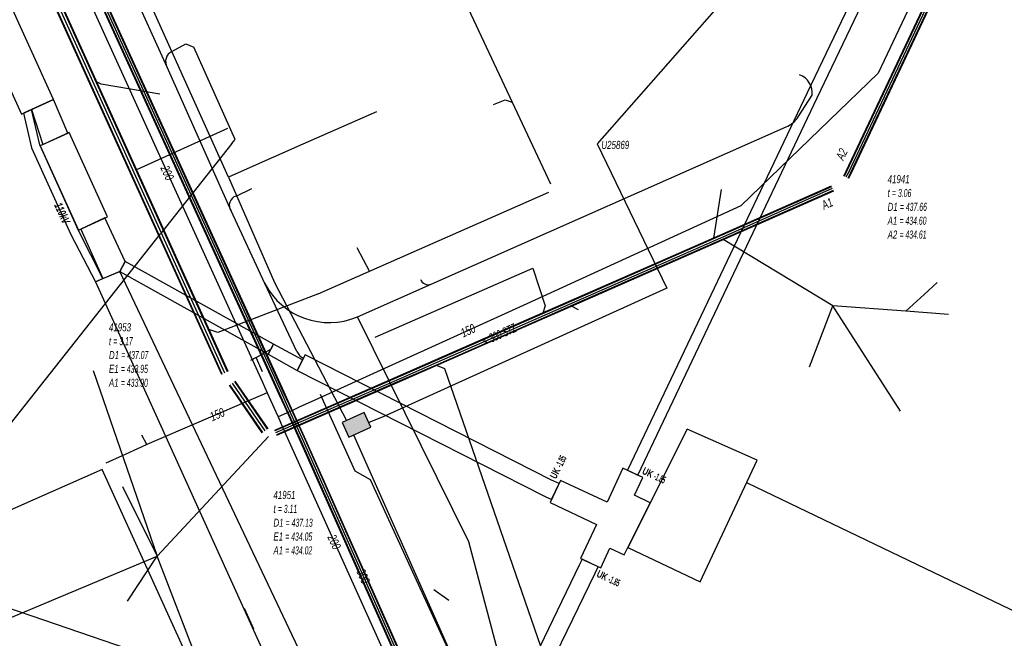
# Model space of a CAD drawing. Header units: metres. Extents: x 2695563 to 2696938, y 1260544 to 1262032.
# Tile 243 of 256: x 2696514 to 2696575, y 1261716 to 1261754. Entities that reach past the tile are written whole.
import ezdxf

# ---------------------------------------------------------------- set-up
doc = ezdxf.new("R2010")
doc.units = ezdxf.units.M
doc.linetypes.add('AUSGEZOGEN', pattern=[0])
for name, color, linetype in [('AW_LK_ Haltung Text', 7, 'AUSGEZOGEN'), ('AW_LK_Ein-Auslauftext', 24, 'AUSGEZOGEN'), ('AW_LK_Haltung', 24, 'AUSGEZOGEN'), ('AW_LK_Normschacht Text', 24, 'AUSGEZOGEN'), ('EW_Hoehenpunkt_Text', 7, 'AUSGEZOGEN'), ('EW_LK_Bauwerk_FL_Linie_Punkt', 1, 'AUSGEZOGEN'), ('EW_LK_Trasseabs', 1, 'AUSGEZOGEN'), ('EW_LK_Trasseabs_Text', 1, 'AUSGEZOGEN'), ('EW_LK_Trasserand', 1, 'AUSGEZOGEN'), ('FM_LK_SW_BAUWERK', 94, 'AUSGEZOGEN'), ('FM_LK_SW_TRASSEKANTE', 94, 'AUSGEZOGEN'), ('GA_LK_Leitung', 32, 'AUSGEZOGEN'), ('GA_LK_Leitung_Text', 32, 'AUSGEZOGEN'), ('WA_LK_Leitung', 171, 'AUSGEZOGEN'), ('WA_LK_Leitung_Text', 171, 'AUSGEZOGEN')]:
    doc.layers.add(name, color=color, linetype=linetype)
doc.styles.add('ARIAL', font='arial.ttf')
doc.styles.add('ARIALNARROW', font='ARIALN.TTF')
pattern_1 = [(0, (2703955, 1269100), (4050, 4050), [4050, -4050]), (90, (2703955, 1269100), (-4050, 4050), [4050, -4050])]
pattern_2 = [(0, (2708005, 1273150), (6075, 6075), [6075, -6075]), (90, (2708005, 1273150), (-6075, 6075), [6075, -6075])]

# ---------------------------------------------------------------- blocks, each defined once
blk = doc.blocks.new('COMPLEXOBJECT_2003')
at = {"layer": 'EW_LK_Trasseabs', "color": 1, "linetype": 'AUSGEZOGEN', "transparency": 33554687}
for p, q in [((6561.374, 11748.572), (6562.239, 11749.906)), ((6538.537, 11738.144), (6560.614, 11747.931))]:
    blk.add_line(p, q, dxfattribs=at)
blk.add_arc((6559.9, 11749.549), 1.768, 293.81658, 326.4734, dxfattribs=at)
blk = doc.blocks.new('COMPLEXOBJECT_2010')
at = {"layer": 'EW_LK_Trasseabs', "color": 1, "linetype": 'AUSGEZOGEN', "transparency": 33554687}
blk.add_line((6526.409, 11743.637), (6527.401, 11744.11), dxfattribs=at)
blk.add_arc((6526.59, 11743.061), 0.603, 107.42802, 215.40502, dxfattribs=at)
blk = doc.blocks.new('COMPLEXOBJECT_2011')
at = {"layer": 'EW_LK_Trasseabs', "color": 1, "linetype": 'AUSGEZOGEN', "transparency": 33554687}
blk.add_line((6522.413, 11752.629), (6523.288, 11753.112), dxfattribs=at)
blk.add_arc((6522.722, 11752.009), 0.692, 116.51471, 211.0685, dxfattribs=at)

msp = doc.modelspace()

# ---------------------------------------------------------------- hatches: boundary and pattern name
at = {"layer": 'EW_LK_Bauwerk_FL_Linie_Punkt', "lineweight": 18, "transparency": 33554687}
h = msp.add_hatch(dxfattribs=at)
h.set_pattern_fill('MUSTER', color=1, scale=4050, style=0, pattern_type=2)
h.set_pattern_definition(pattern_1)
h.paths.add_polyline_path([(2696517.576, 1261741.322), (2696519.381, 1261742.15), (2696517.009, 1261747.393), (2696515.206, 1261746.574)], flags=0)
h = msp.add_hatch(dxfattribs=at)
h.set_pattern_fill('MUSTER', color=1, scale=4050, style=0, pattern_type=2)
h.set_pattern_definition(pattern_1)
h.paths.add_polyline_path([(2696551.743, 1261721.583), (2696556.236, 1261719.438), (2696559.79, 1261727.009), (2696555.427, 1261728.937)], flags=0)
h = msp.add_hatch(dxfattribs=at)
h.set_pattern_fill('MUSTER', color=1, scale=4050, style=0, pattern_type=2)
h.set_pattern_definition(pattern_1)
h.paths.add_polyline_path([(2696553.129, 1261724.349), (2696552.149, 1261724.824), (2696552.667, 1261725.942), (2696551.426, 1261726.516), (2696550.456, 1261724.404), (2696547.555, 1261725.741), (2696546.92, 1261724.367), (2696549.789, 1261723.017), (2696548.794, 1261720.894), (2696550.072, 1261720.302), (2696550.626, 1261721.53), (2696551.516, 1261721.13)], flags=0)
at = {"layer": 'EW_LK_Trasserand', "lineweight": 18, "transparency": 33554687}
h = msp.add_hatch(dxfattribs=at)
h.set_pattern_fill('MUSTER', color=1, scale=6075, style=0, pattern_type=2)
h.set_pattern_definition(pattern_2)
h.paths.add_polyline_path([(2696516.037, 1261749.454), (2696500.667, 1261783.287), (2696498.664, 1261782.377), (2696514.034, 1261748.544)], flags=0)
h = msp.add_hatch(dxfattribs=at)
h.set_pattern_fill('MUSTER', color=1, scale=6075, style=0, pattern_type=2)
h.set_pattern_definition(pattern_2)
h.paths.add_polyline_path([(2696552.363, 1261726.079), (2696563.525, 1261749.565), (2696573.431, 1261770.29), (2696572.799, 1261770.592), (2696562.893, 1261749.867), (2696551.73, 1261726.379)], flags=0)
h = msp.add_hatch(dxfattribs=at)
h.set_pattern_fill('MUSTER', color=1, scale=6075, style=0, pattern_type=2)
h.set_pattern_definition(pattern_2)
h.paths.add_polyline_path([(2696514.659, 1261748.832), (2696515.372, 1261746.65), (2696516.926, 1261747.355), (2696516.037, 1261749.454)], flags=0)
h = msp.add_hatch(dxfattribs=at)
h.set_pattern_fill('MUSTER', color=1, scale=6075, style=0, pattern_type=2)
h.set_pattern_definition(pattern_2)
h.paths.add_polyline_path([(2696519.105, 1261738.315), (2696517.582, 1261741.308), (2696515.182, 1261746.627), (2696514.659, 1261748.832), (2696514.158, 1261748.606), (2696514.669, 1261746.452), (2696517.101, 1261741.062), (2696518.637, 1261738.102)], flags=0)
h = msp.add_hatch(dxfattribs=at)
h.set_pattern_fill('MUSTER', color=1, scale=6075, style=0, pattern_type=2)
h.set_pattern_definition(pattern_2)
h.paths.add_polyline_path([(2696519.105, 1261738.315), (2696520.148, 1261738.755), (2696520.489, 1261739.366), (2696519.228, 1261742.079), (2696517.719, 1261741.388)], flags=0)
h = msp.add_hatch(dxfattribs=at)
h.set_pattern_fill('MUSTER', color=1, scale=6075, style=0, pattern_type=2)
h.set_pattern_definition(pattern_2)
h.paths.add_polyline_path([(2696529.709, 1261734.221), (2696520.489, 1261739.366), (2696520.148, 1261738.755), (2696529.374, 1261733.606)], flags=0)
h = msp.add_hatch(dxfattribs=at)
h.set_pattern_fill('MUSTER', color=1, scale=6075, style=0, pattern_type=2)
h.set_pattern_definition(pattern_2)
h.paths.add_polyline_path([(2696534.652, 1261708.158), (2696520.148, 1261738.755), (2696518.637, 1261738.102), (2696532.632, 1261707.242)], flags=0)
h = msp.add_hatch(dxfattribs=at)
h.set_pattern_fill('MUSTER', color=1, scale=6075, style=0, pattern_type=2)
h.set_pattern_definition(pattern_2)
h.paths.add_polyline_path([(2696531.515, 1261733.258), (2696529.709, 1261734.221), (2696529.374, 1261733.606), (2696531.177, 1261732.595)], flags=0)
h = msp.add_hatch(dxfattribs=at)
h.set_pattern_fill('MUSTER', color=1, scale=6075, style=0, pattern_type=2)
h.set_pattern_definition(pattern_2)
h.paths.add_polyline_path([(2696547.474, 1261725.55), (2696547.006, 1261725.773), (2696531.676, 1261733.575), (2696531.177, 1261732.595), (2696546.52, 1261724.786), (2696547.001, 1261724.557)], flags=0)
h = msp.add_hatch(dxfattribs=at)
h.set_pattern_fill('MUSTER', color=1, scale=6075, style=0, pattern_type=2)
h.set_pattern_definition(pattern_2)
h.paths.add_polyline_path([(2696545.886, 1261712.073), (2696549.702, 1261719.988), (2696549.89, 1261720.377), (2696548.899, 1261720.855), (2696548.715, 1261720.473), (2696544.895, 1261712.551)], flags=0)
at = {"layer": 'FM_LK_SW_BAUWERK', "transparency": 33554687}
msp.add_hatch(color=7, dxfattribs=at).paths.add_polyline_path([(2696535.755, 1261729.065), (2696535.346, 1261729.978), (2696533.977, 1261729.364), (2696534.386, 1261728.451)])

# ---------------------------------------------------------------- linework, layer by layer
at = {"layer": 'AW_LK_Haltung', "linetype": 'AUSGEZOGEN', "transparency": 33554687}
for p, q in [((2696526.489, 1261732.343), (2696487.47, 1261818.508)), ((2696526.507, 1261732.351), (2696487.488, 1261818.516)), ((2696526.525, 1261732.36), (2696487.506, 1261818.525)), ((2696526.853, 1261732.508), (2696487.834, 1261818.673)), ((2696526.871, 1261732.517), (2696487.852, 1261818.682)), ((2696526.889, 1261732.525), (2696487.87, 1261818.69)), ((2696565.324, 1261745), (2696572.022, 1261759.191)), ((2696565.342, 1261744.991), (2696572.04, 1261759.183)), ((2696565.36, 1261744.983), (2696572.058, 1261759.175)), ((2696565.594, 1261744.869), (2696572.294, 1261759.063)), ((2696565.612, 1261744.861), (2696572.312, 1261759.055)), ((2696565.63, 1261744.852), (2696572.33, 1261759.047)), ((2696565.179, 1261744.709), (2696565.324, 1261745)), ((2696565.197, 1261744.7), (2696565.342, 1261744.991)), ((2696565.214, 1261744.691), (2696565.36, 1261744.983)), ((2696565.448, 1261744.575), (2696565.594, 1261744.869)), ((2696565.465, 1261744.566), (2696565.612, 1261744.861)), ((2696565.483, 1261744.557), (2696565.63, 1261744.852)), ((2696564.39, 1261744.061), (2696557.957, 1261741.212)), ((2696564.398, 1261744.043), (2696557.964, 1261741.194)), ((2696564.406, 1261744.025), (2696557.972, 1261741.176)), ((2696564.512, 1261743.787), (2696558.078, 1261740.938)), ((2696564.52, 1261743.769), (2696558.086, 1261740.92)), ((2696564.528, 1261743.751), (2696558.093, 1261740.902)), ((2696557.957, 1261741.212), (2696553.707, 1261739.347)), ((2696557.964, 1261741.194), (2696553.715, 1261739.329)), ((2696557.972, 1261741.176), (2696553.723, 1261739.311)), ((2696558.078, 1261740.938), (2696553.827, 1261739.073)), ((2696558.086, 1261740.92), (2696553.835, 1261739.055)), ((2696558.093, 1261740.902), (2696553.843, 1261739.037)), ((2696553.707, 1261739.347), (2696548.553, 1261737.085)), ((2696553.715, 1261739.329), (2696548.561, 1261737.067)), ((2696553.723, 1261739.311), (2696548.569, 1261737.049)), ((2696553.827, 1261739.073), (2696548.673, 1261736.811)), ((2696553.835, 1261739.055), (2696548.681, 1261736.793)), ((2696553.843, 1261739.037), (2696548.689, 1261736.775)), ((2696548.553, 1261737.085), (2696545.095, 1261735.568)), ((2696548.561, 1261737.067), (2696545.103, 1261735.55)), ((2696548.569, 1261737.049), (2696545.111, 1261735.532)), ((2696548.673, 1261736.811), (2696545.215, 1261735.294)), ((2696548.681, 1261736.793), (2696545.223, 1261735.276)), ((2696548.689, 1261736.775), (2696545.231, 1261735.258)), ((2696545.095, 1261735.568), (2696539.806, 1261733.247)), ((2696545.103, 1261735.55), (2696539.814, 1261733.229)), ((2696545.111, 1261735.532), (2696539.822, 1261733.211)), ((2696545.215, 1261735.294), (2696539.926, 1261732.973)), ((2696545.223, 1261735.276), (2696539.934, 1261732.955)), ((2696545.231, 1261735.258), (2696539.942, 1261732.937)), ((2696539.806, 1261733.247), (2696537.591, 1261732.276)), ((2696539.814, 1261733.229), (2696537.599, 1261732.257)), ((2696539.822, 1261733.211), (2696537.607, 1261732.239)), ((2696539.926, 1261732.973), (2696537.711, 1261732.001)), ((2696539.934, 1261732.955), (2696537.719, 1261731.983)), ((2696539.942, 1261732.937), (2696537.727, 1261731.964)), ((2696537.591, 1261732.276), (2696529.767, 1261728.863)), ((2696537.599, 1261732.257), (2696529.775, 1261728.844)), ((2696537.607, 1261732.239), (2696529.783, 1261728.826)), ((2696537.711, 1261732.001), (2696529.887, 1261728.588)), ((2696537.719, 1261731.983), (2696529.895, 1261728.57)), ((2696537.727, 1261731.964), (2696529.903, 1261728.551)), ((2696529.013, 1261728.718), (2696526.971, 1261731.67)), ((2696529.03, 1261728.729), (2696526.988, 1261731.681)), ((2696529.046, 1261728.741), (2696527.004, 1261731.693)), ((2696529.342, 1261728.945), (2696527.3, 1261731.897)), ((2696529.358, 1261728.957), (2696527.316, 1261731.909)), ((2696529.375, 1261728.968), (2696527.333, 1261731.92))]:
    msp.add_line(p, q, dxfattribs=at)
at = {"layer": 'AW_LK_Haltung', "color": 255, "transparency": 33554687}
for p, q in [((2696526.689, 1261732.434), (2696487.67, 1261818.599)), ((2696565.477, 1261744.926), (2696572.176, 1261759.119)), ((2696565.331, 1261744.633), (2696565.477, 1261744.926)), ((2696564.459, 1261743.906), (2696558.025, 1261741.057)), ((2696558.025, 1261741.057), (2696553.775, 1261739.192)), ((2696553.775, 1261739.192), (2696548.621, 1261736.93)), ((2696548.621, 1261736.93), (2696545.163, 1261735.413)), ((2696545.163, 1261735.413), (2696539.874, 1261733.092)), ((2696539.874, 1261733.092), (2696537.659, 1261732.12)), ((2696537.659, 1261732.12), (2696529.835, 1261728.707)), ((2696529.194, 1261728.843), (2696527.152, 1261731.795))]:
    msp.add_line(p, q, dxfattribs=at)
at = {"layer": 'AW_LK_Haltung', "color": 24, "linetype": 'AUSGEZOGEN', "transparency": 33554687}
for p, q in [((2696540.459, 1261758.066), (2696546.925, 1261744.205)), ((2696526.854, 1261747.656), (2696521.186, 1261745.08)), ((2696546.801, 1261743.669), (2696532.466, 1261737.341)), ((2696557.539, 1261743.858), (2696557.077, 1261740.818)), ((2696564.5, 1261736.62), (2696557.675, 1261740.745)), ((2696534.895, 1261740.243), (2696535.676, 1261738.759)), ((2696536.032, 1261734.668), (2696545.843, 1261738.95)), ((2696570.99, 1261738.06), (2696570.17, 1261737.32)), ((2696570.17, 1261737.32), (2696569.04, 1261736.272)), ((2696548.686, 1261736.361), (2696548.231, 1261736.603)), ((2696563.037, 1261732.828), (2696564.5, 1261736.62)), ((2696568.707, 1261730.065), (2696564.5, 1261736.62)), ((2696518.502, 1261732.598), (2696522.481, 1261721.042)), ((2696522.481, 1261721.042), (2696529.393, 1261728.493)), ((2696520.311, 1261725.373), (2696522.481, 1261721.042)), ((2696506.746, 1261714.437), (2696522.481, 1261721.042)), ((2696520.632, 1261718.228), (2696522.481, 1261721.042)), ((2696525.305, 1261713.691), (2696522.481, 1261721.042)), ((2696540.622, 1261718.272), (2696539.671, 1261718.949)), ((2696528.479, 1261716.503), (2696527.904, 1261717.773))]:
    msp.add_line(p, q, dxfattribs=at)
for points in [[(2696522.631, 1261749.785), (2696518.984, 1261750.412), (2696518.706, 1261750.548)], [(2696543.388, 1261749.145), (2696544.119, 1261749.428), (2696544.554, 1261749.283)], [(2696545.843, 1261738.95), (2696546.606, 1261736.607), (2696546.461, 1261736.147)], [(2696532.45, 1261737.337), (2696526.255, 1261734.952), (2696525.687, 1261735.151)], [(2696571.68, 1261736.07), (2696569.04, 1261736.272), (2696564.5, 1261736.62)], [(2696546.71, 1261714.33), (2696540.358, 1261732.695), (2696539.811, 1261732.913)]]:
    msp.add_lwpolyline(points, dxfattribs=at)
at = {"layer": 'EW_LK_Bauwerk_FL_Linie_Punkt', "color": 1, "linetype": 'AUSGEZOGEN', "transparency": 33554687}
for points in [[(2696517.576, 1261741.322), (2696519.381, 1261742.15), (2696517.009, 1261747.393), (2696515.206, 1261746.574), (2696517.576, 1261741.322)], [(2696551.743, 1261721.583), (2696556.236, 1261719.438), (2696559.79, 1261727.009), (2696555.427, 1261728.937), (2696551.743, 1261721.583)], [(2696553.129, 1261724.349), (2696552.149, 1261724.824), (2696552.667, 1261725.942), (2696551.426, 1261726.516), (2696550.456, 1261724.404), (2696547.555, 1261725.741), (2696546.92, 1261724.367), (2696549.789, 1261723.017), (2696548.794, 1261720.894), (2696550.072, 1261720.302), (2696550.626, 1261721.53), (2696551.516, 1261721.13), (2696553.129, 1261724.349)]]:
    msp.add_lwpolyline(points, close=True, dxfattribs=at)
msp.add_lwpolyline([(2696514.694, 1261717.303), (2696506.184, 1261720.206), (2696522.683, 1261741.091)], dxfattribs=at)
at = {"layer": 'EW_LK_Trasseabs', "color": 1, "linetype": 'AUSGEZOGEN', "transparency": 33554687}
for p, q in [((2696523.099, 1261751.462), (2696519.414, 1261759.616)), ((2696524.258, 1261752.922), (2696524.763, 1261752.707)), ((2696527.068, 1261742.522), (2696523.099, 1261751.462)), ((2696527.127, 1261746.718), (2696522.683, 1261741.091)), ((2696534.927, 1261735.924), (2696539.507, 1261737.954)), ((2696528.635, 1261733.396), (2696529.542, 1261733.914)), ((2696559.164, 1261725.609), (2696613.482, 1261699.47)), ((2696537.097, 1261709.662), (2696514.694, 1261717.303))]:
    msp.add_line(p, q, dxfattribs=at)
for points in [[(2696527.127, 1261746.718), (2696527.323, 1261746.965), (2696524.763, 1261752.707)], [(2696531.167, 1261733.773), (2696529.167, 1261737.994), (2696527.068, 1261742.522)], [(2696543.744, 1261714.808), (2696541.846, 1261721.923), (2696534.927, 1261735.924)], [(2696529.031, 1261732.517), (2696528.635, 1261733.396), (2696528.283, 1261733.211)], [(2696542.627, 1261710.767), (2696535.741, 1261725.783), (2696534.798, 1261726.33), (2696532.629, 1261731.09)]]:
    msp.add_lwpolyline(points, dxfattribs=at)
for centre, radius, start, end in [((2696561.983, 1261749.839), 1.232, 354.26535, 69.72126), ((2696539.343, 1261738.46), 0.531, 202.64671, 287.92529), ((2696533.177, 1261740.102), 4.53, 207.73732, 292.72834), ((2696532.03, 1261734.187), 0.957, 205.61945, 240.73059)]:
    msp.add_arc(centre, radius, start, end, dxfattribs=at)
at = {"layer": 'EW_LK_Trasserand', "color": 1, "linetype": 'AUSGEZOGEN', "transparency": 33554687}
for points in [[(2696516.037, 1261749.454), (2696500.667, 1261783.287), (2696498.664, 1261782.377), (2696514.034, 1261748.544), (2696516.037, 1261749.454)], [(2696552.363, 1261726.079), (2696563.525, 1261749.565), (2696573.431, 1261770.29), (2696572.799, 1261770.592), (2696562.893, 1261749.867), (2696551.73, 1261726.379), (2696552.363, 1261726.079)], [(2696514.659, 1261748.832), (2696515.372, 1261746.65), (2696516.926, 1261747.355), (2696516.037, 1261749.454), (2696514.659, 1261748.832)], [(2696519.105, 1261738.315), (2696517.582, 1261741.308), (2696515.182, 1261746.627), (2696514.659, 1261748.832), (2696514.158, 1261748.606), (2696514.669, 1261746.452), (2696517.101, 1261741.062), (2696518.637, 1261738.102), (2696519.105, 1261738.315)], [(2696519.105, 1261738.315), (2696520.148, 1261738.755), (2696520.489, 1261739.366), (2696519.228, 1261742.079), (2696517.719, 1261741.388), (2696519.105, 1261738.315)], [(2696529.709, 1261734.221), (2696520.489, 1261739.366), (2696520.148, 1261738.755), (2696529.374, 1261733.606), (2696529.709, 1261734.221)], [(2696534.652, 1261708.158), (2696520.148, 1261738.755), (2696518.637, 1261738.102), (2696532.632, 1261707.242), (2696534.652, 1261708.158)], [(2696531.515, 1261733.258), (2696529.709, 1261734.221), (2696529.374, 1261733.606), (2696531.177, 1261732.595), (2696531.515, 1261733.258)], [(2696547.474, 1261725.55), (2696547.006, 1261725.773), (2696531.676, 1261733.575), (2696531.177, 1261732.595), (2696546.52, 1261724.786), (2696547.001, 1261724.557), (2696547.474, 1261725.55)], [(2696545.886, 1261712.073), (2696549.702, 1261719.988), (2696549.89, 1261720.377), (2696548.899, 1261720.855), (2696548.715, 1261720.473), (2696544.895, 1261712.551), (2696545.886, 1261712.073)]]:
    msp.add_lwpolyline(points, close=True, dxfattribs=at)
at = {"layer": 'FM_LK_SW_BAUWERK', "color": 94, "transparency": 33554687}
msp.add_lwpolyline([(2696535.755, 1261729.065), (2696535.346, 1261729.978), (2696533.977, 1261729.364), (2696534.386, 1261728.451), (2696535.755, 1261729.065)], close=True, dxfattribs=at)
at = {"layer": 'FM_LK_SW_TRASSEKANTE', "color": 94, "linetype": 'AUSGEZOGEN', "transparency": 33554687}
msp.add_line((2696526.918, 1261744.629), (2696515.546, 1261769.839), dxfattribs=at)
for points in [[(2696563.47, 1261766.988), (2696561.767, 1261763.418), (2696559.614, 1261758.905), (2696559.078, 1261757.222), (2696549.841, 1261746.703), (2696554.177, 1261737.713), (2696536.521, 1261729.707), (2696535.629, 1261729.347)], [(2696536.109, 1261748.694), (2696531.536, 1261746.671), (2696527.878, 1261745.054), (2696526.918, 1261744.629)], [(2696526.918, 1261744.629), (2696529.766, 1261738.068), (2696534.258, 1261729.489)], [(2696534.675, 1261728.58), (2696547.675, 1261699.363), (2696563.47, 1261669.923), (2696570.801, 1261656.215), (2696573.12, 1261655.64), (2696573.919, 1261655.473)], [(2696574.22, 1261656.12), (2696569.27, 1261662.52), (2696565.82, 1261669.6), (2696563.47, 1261669.084), (2696546.833, 1261665.347), (2696519.057, 1261726.432), (2696505.92, 1261720.63), (2696490.07, 1261713.6), (2696488.606, 1261717.168), (2696486.955, 1261721.194), (2696484.11, 1261728.13)]]:
    msp.add_lwpolyline(points, dxfattribs=at)
at = {"layer": 'GA_LK_Leitung', "linetype": 'AUSGEZOGEN', "transparency": 33554687}
for p, q in [((2696516.08, 1261761.76), (2696530.043, 1261731.122)), ((2696516.097, 1261761.768), (2696530.061, 1261731.13)), ((2696516.115, 1261761.776), (2696530.078, 1261731.138)), ((2696516.353, 1261761.884), (2696530.316, 1261731.246)), ((2696516.371, 1261761.892), (2696530.333, 1261731.254)), ((2696516.388, 1261761.9), (2696530.351, 1261731.262)), ((2696530.043, 1261731.122), (2696530.404, 1261730.33)), ((2696530.061, 1261731.13), (2696530.422, 1261730.338)), ((2696530.078, 1261731.138), (2696530.439, 1261730.346)), ((2696530.316, 1261731.246), (2696530.677, 1261730.454)), ((2696530.333, 1261731.254), (2696530.694, 1261730.462)), ((2696530.351, 1261731.262), (2696530.712, 1261730.47)), ((2696530.404, 1261730.33), (2696531.314, 1261728.334)), ((2696530.422, 1261730.338), (2696531.331, 1261728.341)), ((2696530.439, 1261730.346), (2696531.348, 1261728.349)), ((2696530.677, 1261730.454), (2696531.588, 1261728.457)), ((2696530.694, 1261730.462), (2696531.605, 1261728.465)), ((2696530.712, 1261730.47), (2696531.622, 1261728.472)), ((2696531.314, 1261728.334), (2696540.159, 1261708.41)), ((2696531.331, 1261728.341), (2696540.176, 1261708.418)), ((2696531.348, 1261728.349), (2696540.193, 1261708.426)), ((2696531.588, 1261728.457), (2696540.433, 1261708.534)), ((2696531.605, 1261728.465), (2696540.45, 1261708.542)), ((2696531.622, 1261728.472), (2696540.467, 1261708.55))]:
    msp.add_line(p, q, dxfattribs=at)
at = {"layer": 'GA_LK_Leitung', "color": 255, "linetype": 'AUSGEZOGEN', "transparency": 33554687}
for p, q in [((2696516.234, 1261761.83), (2696530.197, 1261731.192)), ((2696530.197, 1261731.192), (2696530.558, 1261730.4)), ((2696530.558, 1261730.4), (2696531.468, 1261728.403)), ((2696531.468, 1261728.403), (2696540.313, 1261708.48))]:
    msp.add_line(p, q, dxfattribs=at)
at = {"layer": 'WA_LK_Leitung', "color": 7, "linetype": 'AUSGEZOGEN', "transparency": 33554687}
for points in [[(2696485.215, 1261828.447), (2696485.411, 1261828.015), (2696490.07, 1261817.76), (2696496.58, 1261803.2), (2696505.929, 1261782.522), (2696515.716, 1261761.183), (2696528.605, 1261732.778), (2696529.022, 1261731.859), (2696529.324, 1261731.195), (2696529.861, 1261730.01), (2696529.996, 1261729.713)], [(2696597.85, 1261815.32), (2696597.588, 1261814.772), (2696596.665, 1261812.842), (2696594.64, 1261808.61), (2696578.477, 1261774.571), (2696578.362, 1261774.328), (2696578.078, 1261773.731), (2696573.4, 1261763.88), (2696568.97, 1261754.59), (2696567.31, 1261751.08), (2696558.77, 1261742.843), (2696545.461, 1261736.738), (2696532.272, 1261730.747), (2696531.298, 1261730.304), (2696530.964, 1261730.152), (2696530.321, 1261729.86), (2696529.996, 1261729.713)], [(2696529.324, 1261731.195), (2696528.593, 1261730.882), (2696521.831, 1261727.987), (2696521.527, 1261728.572)], [(2696529.996, 1261729.713), (2696530.299, 1261729.029), (2696537.79, 1261712.36)], [(2696521.831, 1261727.987), (2696521.47, 1261727.821), (2696520.298, 1261727.284), (2696519.291, 1261726.823)]]:
    msp.add_lwpolyline(points, dxfattribs=at)

# ---------------------------------------------------------------- block references
at = {"layer": 'EW_LK_Trasseabs', "color": 1, "linetype": 'AUSGEZOGEN', "lineweight": -3, "transparency": 33554687}
for name in ['COMPLEXOBJECT_2011', 'COMPLEXOBJECT_2003', 'COMPLEXOBJECT_2010']:
    msp.add_blockref(name, (2690000.97, 1249999.81), dxfattribs=at)

# ---------------------------------------------------------------- texts
at = {"layer": 'AW_LK_ Haltung Text', "color": 24, "transparency": 33554687, "insert": (2696543.746, 1261734.83), "char_height": 0.55705, "width": 2.75543, "attachment_point": 5, "rotation": 23.8977, "style": 'ARIAL'}
msp.add_mtext('\\A1;{\\fArial|i1|b0;\\H0.557054;\\W0.700000;\\C24;< \\W0.490000;300 STZ}\\P', dxfattribs=at)
at = {"layer": 'AW_LK_Ein-Auslauftext', "color": 24, "transparency": 33554687, "char_height": 0.55705, "attachment_point": 7, "style": 'ARIAL'}
for s, insert, width, rotation in [('\\A1;{\\fArial|i1|b0;\\H0.557054;\\W0.700000;\\C24;A2}\\P', (2696565.151, 1261745.629), 0.86376, 64.7325), ('\\A1;{\\fArial|i1|b0;\\H0.557054;\\W0.700000;\\C24;A1}\\P', (2696563.949, 1261742.587), 0.85544, 23.5683)]:
    msp.add_mtext(s, dxfattribs=dict(at, insert=insert, width=width, rotation=rotation))
at = {"layer": 'AW_LK_Normschacht Text', "color": 24, "transparency": 33554687, "insert": (2696550.096, 1261746.879), "char_height": 0.50641, "width": 1.92715, "attachment_point": 1, "style": 'ARIAL'}
msp.add_mtext('\\A1;{\\fArial|i1|b0;\\H0.506413;\\W0.700000;\\C24;U25869}\\P', dxfattribs=at)
at = {"layer": 'AW_LK_Normschacht Text', "color": 24, "transparency": 33554687, "char_height": 0.50641, "attachment_point": 1, "line_spacing_factor": 1.024096, "style": 'ARIAL'}
for s, insert, width in [('\\A1;{\\fArial|i1|b0;\\H0.506413;\\W0.695318;\\C24;41941}\\P{\\fArial|i1|b0;\\H0.505000;\\W0.695318;\\C24;t \\W0.486723;= 3.06}\\P{\\fArial|i1|b0;\\H0.505000;\\W0.695318;\\C24;D1 \\W0.486723;= 437.66}\\P{\\fArial|i1|b0;\\H0.505000;\\W0.695318;\\C24;A1 \\W0.486723;= 434.60}\\P{\\fArial|i1|b0;\\H0.505000;\\W0.695318;\\C24;A2 \\W0.486723;= 434.61}\\P', (2696567.9, 1261744.751), 2.83467), ('\\A1;{\\fArial|i1|b0;\\H0.506413;\\W0.697091;\\C24;41953}\\P{\\fArial|i1|b0;\\H0.505000;\\W0.697091;\\C24;t \\W0.487964;= 3.17}\\P{\\fArial|i1|b0;\\H0.505000;\\W0.697091;\\C24;D1 \\W0.487964;= 437.07}\\P{\\fArial|i1|b0;\\H0.505000;\\W0.697091;\\C24;E1 \\W0.487964;= 433.95}\\P{\\fArial|i1|b0;\\H0.505000;\\W0.697091;\\C24;A1 \\W0.487964;= 433.90}\\P', (2696519.477, 1261735.532), 2.8452), ('\\A1;{\\fArial|i1|b0;\\H0.506413;\\W0.694636;\\C24;41951}\\P{\\fArial|i1|b0;\\H0.505000;\\W0.694636;\\C24;t \\W0.486245;= 3.11}\\P{\\fArial|i1|b0;\\H0.505000;\\W0.694636;\\C24;D1 \\W0.486245;= 437.13}\\P{\\fArial|i1|b0;\\H0.505000;\\W0.694636;\\C24;E1 \\W0.486245;= 434.05}\\P{\\fArial|i1|b0;\\H0.505000;\\W0.694636;\\C24;A1 \\W0.486245;= 434.02}\\P', (2696529.706, 1261725.1), 2.83188)]:
    msp.add_mtext(s, dxfattribs=dict(at, insert=insert, width=width))
at = {"layer": 'EW_Hoehenpunkt_Text', "color": 1, "transparency": 33554687, "char_height": 0.45675, "width": 1.62484, "style": 'ARIALNARROW'}
for insert, attachment_point, rotation in [((2696547.069, 1261725.909), 4, 63.0279), ((2696552.593, 1261726.176), 7, 334.5804), ((2696549.958, 1261720.194), 1, 334.2564)]:
    msp.add_mtext('\\A1;{\\fArial Narrow|i0|b1;\\H0.456750;\\W0.700000;\\C1;UK \\W0.490000;-1.85}\\P', dxfattribs=dict(at, insert=insert, attachment_point=attachment_point, rotation=rotation))
at = {"layer": 'EW_LK_Trasseabs_Text', "color": 1, "transparency": 33554687, "insert": (2696516.797, 1261742.482), "char_height": 0.5075, "width": 1.34542, "attachment_point": 2, "rotation": 294.2901, "style": 'ARIALNARROW'}
msp.add_mtext('\\A1;{\\fArial Narrow|i1|b1;\\H0.507500;\\W0.700000;\\C1;110kV}\\P', dxfattribs=at)
at = {"layer": 'GA_LK_Leitung_Text', "color": 32, "transparency": 33554687, "insert": (2696535.286, 1261719.79), "char_height": 0.55825, "width": 1.11429, "attachment_point": 5, "rotation": 293.94, "style": 'ARIAL'}
msp.add_mtext('\\A1;{\\fArial|i1|b0;\\H0.558250;\\W0.700000;\\C32;300}\\P', dxfattribs=at)
at = {"layer": 'WA_LK_Leitung_Text', "color": 7, "transparency": 33554687, "char_height": 0.55426, "attachment_point": 5, "style": 'ARIAL'}
for s, insert, width, rotation in [('\\A1;{\\fArial|i1|b0;\\H0.554263;\\W0.700000;\\C7;200}\\P', (2696523.104, 1261744.888), 1.10633, 294.4071), ('\\A1;{\\fArial|i1|b0;\\H0.554263;\\W0.700000;\\C7;150}\\P', (2696541.809, 1261735.073), 1.10014, 24.4296), ('\\A1;{\\fArial|i1|b0;\\H0.554263;\\W0.700000;\\C7;150}\\P', (2696526.21, 1261729.856), 1.10014, 23.1777), ('\\A1;{\\fArial|i1|b0;\\H0.554263;\\W0.700000;\\C7;200}\\P', (2696533.487, 1261721.923), 1.10633, 294.1992)]:
    msp.add_mtext(s, dxfattribs=dict(at, insert=insert, width=width, rotation=rotation))

doc.saveas('drawing.dxf')
